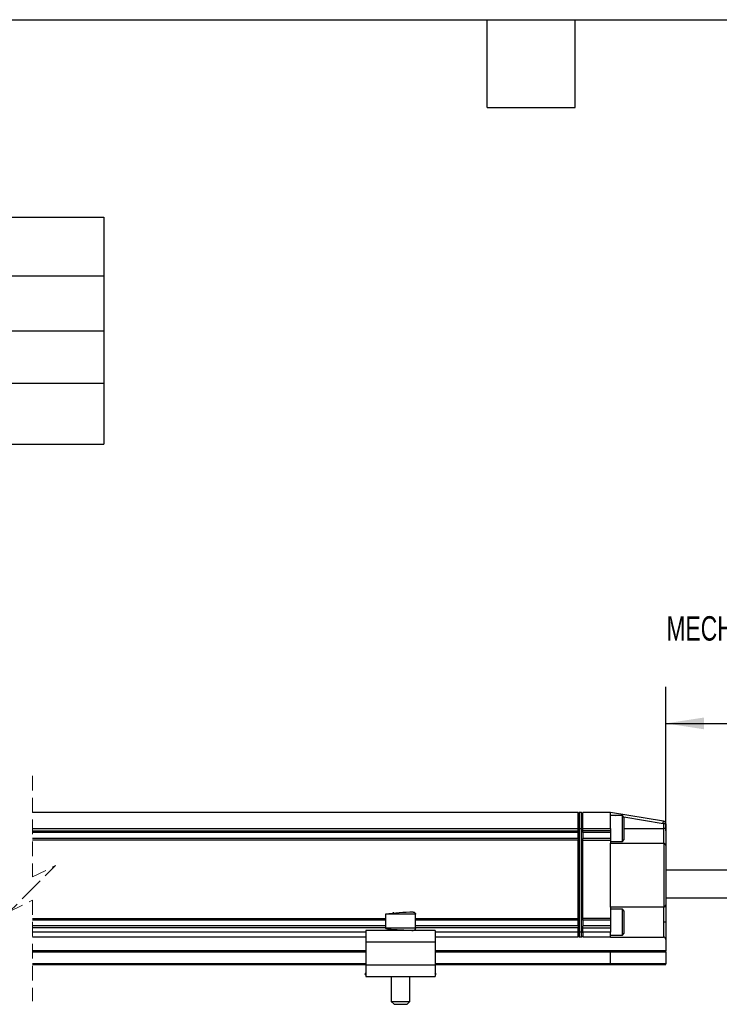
# Model space of a CAD drawing. Header units: millimetres. Extents: x 16 to 683, y 16 to 524.
# Tile 5 of 7: x 238 to 390, y 311 to 524. Entities that reach past the tile are written whole.
import ezdxf

# ---------------------------------------------------------------- set-up
doc = ezdxf.new("R2010")
doc.units = ezdxf.units.MM
doc.header["$LTSCALE"] = 2.5
doc.linetypes.add('HIDDEN', pattern=[1.905, 1.27, -0.635])
doc.layers.add('DIMENSIONS', color=140, linetype='Continuous', lineweight=25)
doc.layers.add('TEXT', color=140, linetype='Continuous', lineweight=25)
doc.styles.add('SLDTEXTSTYLE0', font='TXT', dxfattribs={"width": 0.7})
doc.dimstyles.new('SLDDIMSTYLE2', dxfattribs={"dimtxt": 5.39502, "dimasz": 8.255, "dimexe": 0, "dimexo": 0.0625, "dimgap": 1.348755, "dimtad": 0, "dimtih": 1, "dimtoh": 1, "dimrnd": 1e-09, "dimzin": 4, "dimdsep": 46, "dimtxsty": 'SLDTEXTSTYLE0', "dimsah": 1, "dimcen": 0.09, "dimadec": 0, "dimazin": 1, "dimtfac": 1, "dimtofl": 0, "dimtmove": 0, "dimatfit": 3, "dimfxl": 0, "dimfrac": 2, "dimtolj": 1, "dimtzin": 12, "dimarcsym": 0})

# ---------------------------------------------------------------- blocks, each defined once
blk = doc.blocks.new('SW_TABLEANNOTATION_0')
at = {"layer": 'DIMENSIONS', "color": 0}
for p, q in [((0, 0), (0, -12.74)), ((0, 0), (136.89, 0)), ((136.89, 0), (136.89, -12.74)), ((136.89, 0), (206.81, 0)), ((206.81, 0), (206.81, -12.74)), ((0, -12.74), (0, -24.64)), ((0, -12.74), (136.89, -12.74)), ((136.89, -12.74), (136.89, -24.64)), ((136.89, -12.74), (206.81, -12.74)), ((206.81, -12.74), (206.81, -24.64)), ((0, -24.64), (0, -36.01)), ((0, -24.64), (136.89, -24.64)), ((136.89, -24.64), (136.89, -36.01)), ((136.89, -24.64), (206.81, -24.64)), ((206.81, -24.64), (206.81, -36.01)), ((0, -36.01), (0, -49.21)), ((0, -36.01), (136.89, -36.01)), ((136.89, -36.01), (136.89, -49.21)), ((136.89, -36.01), (206.81, -36.01)), ((206.81, -36.01), (206.81, -49.21)), ((0, -49.21), (136.89, -49.21)), ((136.89, -49.21), (206.81, -49.21))]:
    blk.add_line(p, q, dxfattribs=at)
at = {"layer": 'DIMENSIONS', "color": 0, "attachment_point": 1, "style": 'SLDTEXTSTYLE0'}
for s, insert, char_height in [('SLPC [MM]', (49.09, -3.74), 5.292), ('200', (165.12, -3.74), 5.292), ('US [ USEFUL STROKE ]', (27, -16.06), 5.2917), ('200', (165.12, -16.06), 5.292), ('MS [ MECHANICAL STROKE ]', (16.7, -27.69), 5.2917), ('204', (165.12, -27.69), 5.292), ('L [ TOTAL LENGTH ]', (32.42, -39.98), 5.2917), ('339', (165.12, -39.98), 5.292)]:
    blk.add_mtext(s, dxfattribs=dict(at, insert=insert, char_height=char_height))
blk = doc.blocks.new('_D_8')
at = {"layer": 'DIMENSIONS'}
for p, q in [((378.46, 348.08), (378.46, 379.32)), ((487.26, 346.48), (487.26, 379.32)), ((461.15, 374.91), (457.63, 367.85)), ((462.92, 371.38), (461.15, 374.91)), ((378.46, 371.38), (416.2, 371.38)), ((423.51, 371.38), (421.69, 371.38)), ((421.69, 371.38), (421.69, 362.8)), ((439.54, 371.38), (441.35, 371.38)), ((441.35, 371.38), (441.35, 362.8)), ((455.86, 371.38), (446.85, 371.38)), ((457.63, 367.85), (455.86, 371.38)), ((487.26, 371.38), (462.92, 371.38)), ((421.69, 362.8), (423.51, 362.8)), ((441.35, 362.8), (439.54, 362.8))]:
    blk.add_line(p, q, dxfattribs=at)
for points in [[(378.46, 371.38), (386.71, 370.11), (386.71, 372.65)], [(487.26, 371.38), (479, 372.65), (479, 370.11)]]:
    blk.add_solid(points, dxfattribs=at)
at = {"layer": 'DIMENSIONS', "char_height": 5.292, "attachment_point": 1, "style": 'SLDTEXTSTYLE0'}
for s, insert in [('204.0', (421.26, 379.41)), ('8.03', (423.51, 369.63))]:
    blk.add_mtext(s, dxfattribs=dict(at, insert=insert))

msp = doc.modelspace()

# ---------------------------------------------------------------- linework, layer by layer
at = {"color": 7, "linetype": 'HIDDEN', "lineweight": 18}
for p, q in [((241.19, 360.042), (241.19, 338.104)), ((241.19, 338.104), (246.19, 340.604)), ((246.19, 340.604), (241.19, 335.604)), ((241.19, 335.604), (236.19, 330.604)), ((236.19, 330.604), (241.19, 333.104)), ((241.19, 333.104), (241.19, 311.167))]:
    msp.add_line(p, q, dxfattribs=at)
for p, q in [((359.46, 352.104), (241.19, 352.104)), ((359.46, 348.604), (359.46, 352.104)), ((359.714, 352.104), (359.46, 351.85)), ((359.714, 352.104), (359.714, 348.604)), ((360.206, 352.104), (359.714, 352.104)), ((360.206, 348.604), (360.206, 352.104)), ((360.206, 352.104), (360.46, 351.85)), ((366.46, 352.104), (360.46, 352.104)), ((360.46, 348.604), (360.46, 352.104)), ((366.46, 348.604), (366.46, 352.104)), ((377.958, 350.188), (366.46, 352.104)), ((366.46, 351.597), (367.618, 351.404)), ((369.06, 351.404), (366.46, 351.404)), ((369.46, 351.004), (369.06, 351.404)), ((369.06, 346.951), (369.06, 351.404)), ((369.348, 351.116), (377.876, 349.695)), ((369.46, 347.187), (369.46, 351.004)), ((241.19, 348.604), (359.46, 348.604)), ((241.19, 348.104), (359.46, 348.104)), ((359.46, 348.104), (359.46, 348.604)), ((359.714, 348.604), (359.46, 348.604)), ((359.46, 348.104), (359.46, 347.766)), ((359.714, 348.604), (360.206, 348.604)), ((359.714, 348.604), (359.714, 326.104)), ((360.206, 326.104), (360.206, 348.604)), ((360.206, 348.604), (360.46, 348.604)), ((360.46, 348.604), (366.46, 348.604)), ((360.46, 348.104), (360.46, 348.604)), ((366.46, 348.104), (360.46, 348.104)), ((360.46, 347.766), (360.46, 348.104)), ((366.46, 348.604), (366.46, 348.104)), ((366.46, 348.104), (366.46, 347.704)), ((369.46, 348.604), (377.96, 348.604)), ((377.96, 349.596), (377.96, 348.604)), ((378.46, 349.596), (377.96, 349.596)), ((377.96, 348.604), (377.96, 345.404)), ((378.46, 348.604), (377.96, 348.604)), ((378.46, 349.596), (378.46, 348.604)), ((378.46, 348.604), (378.46, 344.904)), ((359.46, 347.704), (241.19, 347.704)), ((241.19, 346.504), (359.46, 346.504)), ((359.46, 346.104), (241.19, 346.104)), ((359.46, 346.443), (359.46, 347.766)), ((359.46, 346.443), (359.46, 346.104)), ((359.46, 329.104), (359.46, 346.104)), ((360.46, 347.766), (360.46, 346.443)), ((366.46, 347.704), (360.46, 347.704)), ((360.46, 346.504), (366.46, 346.504)), ((360.46, 346.104), (360.46, 346.443)), ((360.46, 329.104), (360.46, 346.104)), ((360.46, 346.104), (366.46, 346.104)), ((366.46, 347.704), (366.46, 346.504)), ((366.46, 346.504), (366.46, 346.104)), ((366.46, 346.104), (366.46, 345.404)), ((366.46, 345.804), (369.06, 345.804)), ((369.06, 345.804), (369.06, 346.951)), ((369.06, 345.804), (369.46, 346.204)), ((369.46, 346.204), (369.46, 347.187)), ((366.46, 331.543), (366.46, 345.404)), ((366.46, 345.404), (377.96, 345.404)), ((378.022, 345.4), (378.022, 331.547)), ((378.46, 344.904), (378.46, 332.043)), ((424.848, 339.604), (378.46, 339.604)), ((378.46, 333.604), (424.848, 333.604)), ((377.96, 331.543), (366.46, 331.543)), ((366.46, 331.543), (366.46, 329.104)), ((369.06, 331.104), (366.46, 331.104)), ((369.46, 330.704), (369.06, 331.104)), ((369.06, 326.902), (369.06, 331.104)), ((377.96, 331.543), (377.96, 328.304)), ((378.46, 332.043), (378.46, 328.304)), ((241.19, 329.104), (317.71, 329.104)), ((317.71, 328.704), (241.19, 328.704)), ((317.71, 330.004), (317.71, 327.004)), ((324.202, 330.004), (317.71, 330.004)), ((319.46, 330.275), (319.456, 330.504)), ((324.21, 330.004), (324.202, 330.004)), ((324.21, 327.004), (324.21, 330.004)), ((324.21, 329.104), (359.46, 329.104)), ((359.46, 328.704), (324.21, 328.704)), ((359.46, 329.104), (359.46, 328.766)), ((359.46, 327.443), (359.46, 328.766)), ((366.46, 329.104), (360.46, 329.104)), ((360.46, 328.766), (360.46, 329.104)), ((360.46, 328.766), (360.46, 327.443)), ((366.46, 328.704), (360.46, 328.704)), ((366.46, 329.104), (366.46, 328.704)), ((366.46, 328.704), (366.46, 327.504)), ((369.46, 327.102), (369.46, 330.704)), ((317.71, 327.504), (241.19, 327.504)), ((317.71, 327.104), (241.19, 327.104)), ((313.46, 326.504), (313.46, 324.004)), ((328.46, 326.504), (313.46, 326.504)), ((324.202, 327.004), (317.71, 327.004)), ((324.21, 327.004), (324.202, 327.004)), ((359.46, 327.504), (324.21, 327.504)), ((359.46, 327.104), (324.21, 327.104)), ((328.46, 326.504), (328.46, 324.004)), ((359.46, 327.443), (359.46, 327.104)), ((359.46, 326.104), (359.46, 327.104)), ((366.46, 327.504), (360.46, 327.504)), ((360.46, 327.104), (360.46, 327.443)), ((360.46, 327.104), (366.46, 327.104)), ((360.46, 326.104), (360.46, 327.104)), ((366.46, 327.504), (366.46, 327.104)), ((366.46, 327.104), (366.46, 326.104)), ((369.06, 325.504), (369.06, 326.902)), ((369.46, 325.904), (369.46, 327.102)), ((378.46, 328.304), (377.96, 328.304)), ((377.96, 328.304), (377.96, 325.065)), ((378.46, 328.304), (378.46, 324.565)), ((313.46, 326.104), (241.19, 326.104)), ((241.19, 325.104), (313.46, 325.104)), ((359.46, 326.104), (328.46, 326.104)), ((328.46, 325.104), (359.46, 325.104)), ((359.46, 325.104), (359.46, 326.104)), ((359.714, 326.104), (359.46, 326.104)), ((359.714, 325.104), (359.46, 325.358)), ((359.714, 326.104), (359.714, 325.104)), ((360.206, 326.104), (359.714, 326.104)), ((359.714, 325.104), (360.206, 325.104)), ((360.206, 326.104), (360.46, 326.104)), ((360.206, 325.104), (360.206, 326.104)), ((360.206, 325.104), (360.46, 325.358)), ((366.46, 326.104), (360.46, 326.104)), ((360.46, 326.104), (360.46, 325.104)), ((360.46, 325.104), (366.46, 325.104)), ((366.46, 325.104), (366.46, 326.104)), ((366.46, 325.504), (369.06, 325.504)), ((366.46, 325.104), (366.46, 325.065)), ((366.46, 325.065), (377.96, 325.065)), ((369.06, 325.504), (369.46, 325.904)), ((378.46, 324.565), (378.46, 322.104)), ((328.46, 324.004), (313.46, 324.004)), ((313.46, 324.004), (313.46, 319.004)), ((328.46, 324.004), (328.46, 319.004)), ((313.46, 322.104), (241.19, 322.104)), ((241.19, 321.904), (313.46, 321.904)), ((366.447, 322.104), (328.46, 322.104)), ((328.46, 321.904), (366.46, 321.904)), ((378.46, 322.104), (366.447, 322.104)), ((366.46, 319.304), (366.46, 321.904)), ((366.46, 321.904), (378.46, 321.904)), ((378.46, 321.904), (378.46, 322.104)), ((378.46, 321.904), (378.46, 319.304)), ((313.46, 319.304), (241.19, 319.304)), ((241.19, 319.104), (313.46, 319.104)), ((328.46, 319.004), (313.46, 319.004)), ((313.46, 319.004), (313.46, 316.504)), ((366.46, 319.304), (328.46, 319.304)), ((328.46, 319.104), (366.447, 319.104)), ((328.46, 319.004), (328.46, 316.504)), ((366.447, 319.104), (378.46, 319.104)), ((378.46, 319.304), (366.46, 319.304)), ((378.46, 319.104), (378.46, 319.304)), ((313.46, 317.324), (313.246, 317.047)), ((313.246, 317.047), (313.46, 316.883)), ((313.46, 316.504), (328.46, 316.504)), ((313.952, 316.504), (314.039, 316.437)), ((314.039, 316.437), (314.09, 316.504)), ((318.96, 316.504), (318.96, 311.104)), ((322.96, 311.104), (322.96, 316.504)), ((327.829, 316.504), (327.88, 316.437)), ((327.967, 316.504), (327.88, 316.437)), ((328.673, 317.047), (328.46, 317.324)), ((328.673, 317.047), (328.46, 316.883)), ((318.96, 311.104), (319.56, 310.504)), ((318.96, 311.104), (322.955, 311.104)), ((319.56, 310.504), (322.356, 310.504)), ((322.356, 310.504), (322.36, 310.504)), ((322.36, 310.504), (322.96, 311.104)), ((322.955, 311.104), (322.96, 311.104))]:
    msp.add_line(p, q)
at = {"flags": 128}
msp.add_lwpolyline([(377.876, 349.695), (377.892, 349.791), (377.907, 349.883), (377.922, 349.969), (377.934, 350.043), (377.944, 350.105), (377.952, 350.15), (377.957, 350.178), (377.958, 350.188)], dxfattribs=at)
for centre, radius, start, end in [((377.86, 349.596), 0.6, 359.99979, 80.53786), ((377.96, 344.904), 0.5, 82.87539, 90.00001), ((377.96, 344.904), 0.5, 359.9999, 82.87501), ((377.96, 332.043), 0.5, 269.99946, 277.126), ((377.96, 332.043), 0.5, 277.12479, 0.00025), ((325.948, 267.248), 63.295, 92.04679, 97.47895), ((377.96, 324.565), 0.5, 0.00015, 89.99985), ((365.647, 321.954), 0.814, 356.4916, 10.6333), ((365.647, 319.254), 0.814, 349.36662, 3.50848)]:
    msp.add_arc(centre, radius, start, end)
for points, knots in [([(377.876, 349.695), (377.887, 349.692), (377.91, 349.686), (377.937, 349.662), (377.956, 349.631), (377.958, 349.608), (377.96, 349.596)], [0, 0, 0, 0, 0.2484141, 0.499801, 0.748446, 1, 1, 1, 1]), ([(323.703, 330.504), (323.774, 330.495), (323.921, 330.477), (324.088, 330.342), (324.185, 330.174), (324.196, 330.059), (324.202, 330.004)], [0, 0, 0, 0, 0.26996457, 0.56204516, 0.78949668, 1, 1, 1, 1]), ([(324.21, 330.004), (324.205, 330.068), (324.196, 330.175), (324.131, 330.258), (324.105, 330.292)], [0, 0, 0, 0, 0.6019085, 1, 1, 1, 1]), ([(317.71, 327.004), (317.757, 326.971), (317.961, 326.83), (318.39, 326.834), (318.931, 326.765), (319.531, 326.729), (320.217, 326.687), (320.945, 326.651), (321.651, 326.617), (322.282, 326.588), (322.799, 326.564), (323.236, 326.537), (323.518, 326.528), (323.67, 326.508), (323.687, 326.506)], [0, 0, 0, 0, 0.0284631, 0.1223302, 0.2020016, 0.3031234, 0.420523, 0.5451305, 0.6659347, 0.772946, 0.8596378, 0.9237546, 0.9913288, 1, 1, 1, 1]), ([(324.202, 327.004), (324.193, 326.933), (324.175, 326.786), (324.04, 326.618), (323.872, 326.521), (323.758, 326.51), (323.703, 326.504)], [0, 0, 0, 0, 0.2705561, 0.5628141, 0.7899756, 1, 1, 1, 1]), ([(323.874, 326.536), (323.879, 326.537), (323.952, 326.55), (324.069, 326.645), (324.188, 326.809), (324.203, 326.941), (324.21, 327.004)], [0, 0, 0, 0, 0.0263422, 0.360741, 0.6935484, 1, 1, 1, 1])]:
    msp.add_open_spline(points, degree=3, knots=knots)
at = {"layer": 'TEXT'}
for p, q in [((15.875, 523.875), (682.625, 523.875)), ((339.725, 504.825), (339.725, 523.875)), ((358.775, 504.825), (358.775, 523.875)), ((339.725, 504.825), (358.775, 504.825))]:
    msp.add_line(p, q, dxfattribs=at)

# ---------------------------------------------------------------- block references
at = {"layer": 'DIMENSIONS'}
msp.add_blockref('SW_TABLEANNOTATION_0', (49.8, 481.108), dxfattribs=at)

# ---------------------------------------------------------------- texts
at = {"layer": 'DIMENSIONS', "insert": (378.595, 394.613), "char_height": 5.29167, "attachment_point": 1, "style": 'SLDTEXTSTYLE0'}
msp.add_mtext('MECHANICAL STROKE', dxfattribs=at)

# ---------------------------------------------------------------- dimensions: what is measured, and where the dimension line sits
at = {"layer": 'DIMENSIONS'}
dim = msp.add_linear_dim(base=(487.259, 371.379), p1=(378.46, 344.904), p2=(487.259, 343.304), text='204.0', dimstyle='SLDDIMSTYLE2', dxfattribs=at)
dim.commit()
dim.dimension.update_dxf_attribs({"geometry": '_D_8', "text_midpoint": (431.522, 371.379), "dimtype": 160})

doc.saveas('drawing.dxf')
